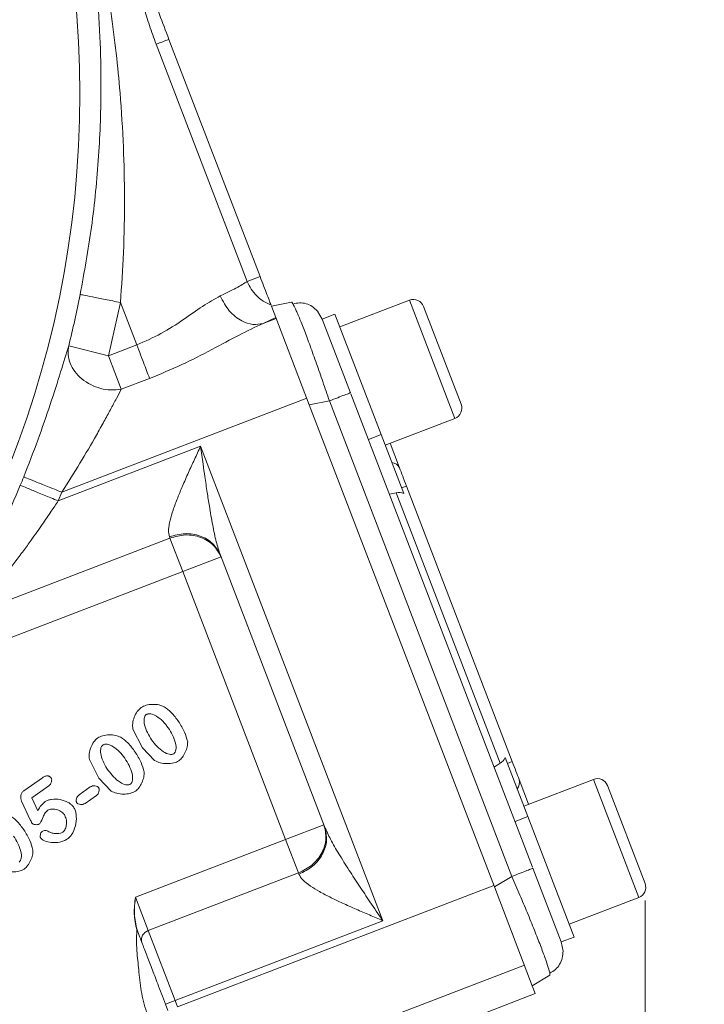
# Model space of a CAD drawing. Header units: inches. Extents: x 0.3 to 33.9, y 0.2 to 21.7.
# Tile 6 of 25: x 9.4 to 11.4, y 7.8 to 10.7. Entities that reach past the tile are written whole.
import ezdxf

# ---------------------------------------------------------------- set-up
doc = ezdxf.new("R2010")
doc.units = ezdxf.units.IN
doc.header["$MEASUREMENT"] = 0
doc.layers.add('SLD-0', color=7, linetype='Continuous', lineweight=15)
doc.styles.add('SLDTEXTSTYLE0', font='TXT', dxfattribs={"width": 0.75})
doc.dimstyles.new('SLDDIMSTYLE0', dxfattribs={"dimtxt": 0.25, "dimasz": 0.13, "dimexe": 0, "dimexo": 0.0625, "dimgap": 0.0625, "dimtad": 0, "dimtih": 1, "dimtoh": 1, "dimdec": 4, "dimrnd": 1e-09, "dimzin": 12, "dimdsep": 46, "dimtxsty": 'SLDTEXTSTYLE0', "dimsah": 1, "dimcen": 0.09, "dimadec": 0, "dimazin": 3, "dimtfac": 1, "dimtdec": 4, "dimtofl": 0, "dimtmove": 0, "dimatfit": 3, "dimfxl": 1, "dimfrac": 2, "dimtolj": 1, "dimtzin": 12, "dimarcsym": 0})
doc.dimstyles.new('SLDDIMSTYLE1', dxfattribs={"dimtxt": 0.25, "dimasz": 0.13, "dimexe": 0, "dimexo": 0.0625, "dimgap": 0.0625, "dimtad": 0, "dimtih": 1, "dimtoh": 1, "dimdec": 4, "dimrnd": 1e-09, "dimzin": 4, "dimdsep": 46, "dimtxsty": 'SLDTEXTSTYLE0', "dimsah": 1, "dimcen": 0.09, "dimadec": 0, "dimazin": 1, "dimtfac": 1, "dimtdec": 4, "dimtofl": 0, "dimtmove": 0, "dimatfit": 3, "dimfxl": 1, "dimfrac": 2, "dimtolj": 1, "dimtzin": 12, "dimarcsym": 0})

# ---------------------------------------------------------------- blocks, each defined once
blk = doc.blocks.new('*D10')
at = {"layer": 'SLD-0'}
for p, q in [((6.6938, 13.5153), (15.0894, 13.5153)), ((14.9644, 13.5153), (14.9644, 9.6539)), ((14.4853, 9.2798), (14.4345, 9.2798)), ((14.4345, 9.2798), (14.4345, 8.883)), ((15.4435, 9.2798), (15.4943, 9.2798)), ((15.4943, 9.2798), (15.4943, 8.883)), ((14.4345, 8.883), (14.4853, 8.883)), ((15.4943, 8.883), (15.4435, 8.883)), ((14.9644, 4.9707), (14.9644, 8.8322)), ((7.9438, 4.9707), (15.0894, 4.9707))]:
    blk.add_line(p, q, dxfattribs=at)
for points in [[(14.9644, 13.5153), (14.9444, 13.3853), (14.9844, 13.3853)], [(14.9644, 4.9707), (14.9844, 5.1007), (14.9444, 5.1007)]]:
    blk.add_solid(points, dxfattribs=at)
at = {"layer": 'SLD-0', "char_height": 0.25, "attachment_point": 1, "style": 'SLDTEXTSTYLE0'}
for s, insert in [('8.54', (14.5396, 9.6529, 0.0039)), ('217.0', (14.5488, 9.2052, 0.0039))]:
    blk.add_mtext(s, dxfattribs=dict(at, insert=insert))
blk = doc.blocks.new('*D11')
at = {"layer": 'SLD-0'}
for p, q in [((6.6938, 13.5153), (13.4358, 13.5153)), ((13.3108, 13.5153), (13.3108, 10.2739)), ((12.8317, 9.8998), (12.781, 9.8998)), ((12.781, 9.8998), (12.781, 9.503)), ((13.7899, 9.8998), (13.8407, 9.8998)), ((13.8407, 9.8998), (13.8407, 9.503)), ((12.781, 9.503), (12.8317, 9.503)), ((13.8407, 9.503), (13.7899, 9.503)), ((13.3108, 6.2107), (13.3108, 9.4522)), ((11.003, 6.2107), (13.4358, 6.2107))]:
    blk.add_line(p, q, dxfattribs=at)
for points in [[(13.3108, 13.5153), (13.2908, 13.3853), (13.3308, 13.3853)], [(13.3108, 6.2107), (13.3308, 6.3407), (13.2908, 6.3407)]]:
    blk.add_solid(points, dxfattribs=at)
at = {"layer": 'SLD-0', "char_height": 0.25, "attachment_point": 1, "style": 'SLDTEXTSTYLE0'}
for s, insert in [('7.30', (12.886, 10.2729, 0.0039)), ('185.5', (12.8952, 9.8252, 0.0039))]:
    blk.add_mtext(s, dxfattribs=dict(at, insert=insert))
blk = doc.blocks.new('*D13')
at = {"layer": 'SLD-0'}
for p, q in [((11.252, 8.0773), (11.252, 2.0898)), ((7.8938, 6.3962), (7.8938, 2.0898)), ((9.1861, 2.2516), (9.1354, 2.2516)), ((9.1354, 2.2516), (9.1354, 1.8547)), ((9.9596, 2.2516), (10.0104, 2.2516)), ((10.0104, 2.2516), (10.0104, 1.8547)), ((7.8938, 2.2148), (9.0465, 2.2148)), ((11.252, 2.2148), (10.0992, 2.2148)), ((9.1354, 1.8547), (9.1861, 1.8547)), ((10.0104, 1.8547), (9.9596, 1.8547))]:
    blk.add_line(p, q, dxfattribs=at)
for points in [[(7.8938, 2.2148), (8.0238, 2.1948), (8.0238, 2.2348)], [(11.252, 2.2148), (11.122, 2.2348), (11.122, 2.1948)]]:
    blk.add_solid(points, dxfattribs=at)
at = {"layer": 'SLD-0', "char_height": 0.25, "attachment_point": 1, "style": 'SLDTEXTSTYLE0'}
for s, insert in [('3.36', (9.1481, 2.6247, -0.972)), ('85.3', (9.2496, 2.177, -0.972))]:
    blk.add_mtext(s, dxfattribs=dict(at, insert=insert))

msp = doc.modelspace()

# ---------------------------------------------------------------- linework, layer by layer
at = {"color": 7, "linetype": 'Continuous', "lineweight": 15}
for p, q in [((9.86045, 10.59431), (10.12658, 9.901)), ((9.82297, 10.57993), (10.08911, 9.88662)), ((10.12658, 9.901), (10.08911, 9.88662)), ((9.68353, 9.66938), (9.71859, 9.82516)), ((9.71859, 9.82516), (9.76621, 9.70112)), ((10.15964, 9.81487), (10.21835, 9.82629)), ((10.15964, 9.81487), (10.27046, 9.52618)), ((10.56343, 9.83171), (10.35991, 9.75358)), ((10.29422, 9.79983), (10.30826, 9.77652)), ((10.34558, 9.79093), (10.30823, 9.77659)), ((10.34558, 9.79093), (10.48068, 9.43896)), ((10.71443, 9.52762), (10.60477, 9.8133)), ((10.17261, 9.78111), (10.13539, 9.76399)), ((10.17355, 9.77864), (10.13539, 9.76399)), ((10.30823, 9.77659), (10.39088, 9.56129)), ((9.68353, 9.66938), (9.56724, 9.69868)), ((9.76621, 9.70112), (9.68353, 9.66938)), ((9.68353, 9.66938), (9.7211, 9.5715)), ((9.80378, 9.60324), (9.7211, 9.5715)), ((10.39207, 9.55818), (10.92321, 8.17452)), ((10.26302, 9.54556), (9.54704, 9.27072)), ((10.32916, 9.53759), (10.27046, 9.52618)), ((10.27046, 9.52618), (10.81143, 8.11692)), ((10.32916, 9.53759), (10.86269, 8.14772)), ((10.49251, 9.40816), (10.69603, 9.48628)), ((10.48068, 9.43896), (10.44334, 9.42462)), ((10.48068, 9.43896), (10.54684, 9.26662)), ((10.50651, 9.41353), (10.53417, 9.34149)), ((9.53669, 9.24526), (9.9528, 9.40498)), ((9.9528, 9.40498), (10.48511, 8.01826)), ((9.53669, 9.24526), (9.54704, 9.27072)), ((10.5045, 9.26529), (10.52485, 9.26892)), ((10.52485, 9.26892), (10.82833, 8.47833)), ((10.54045, 9.28326), (10.55445, 9.28864)), ((10.55445, 9.28864), (10.86352, 8.48348)), ((9.29257, 8.91758), (9.86303, 9.13656)), ((9.86163, 9.14021), (9.86303, 9.13656)), ((9.9006, 9.03868), (9.86303, 9.13656)), ((10.01263, 9.08169), (9.9006, 9.03868)), ((10.01056, 9.08708), (10.31532, 8.29316)), ((9.33014, 8.81971), (9.9006, 9.03868)), ((9.9006, 9.03868), (10.20122, 8.25554)), ((9.78285, 8.52359), (9.75465, 8.57851)), ((9.81847, 8.48608), (9.78285, 8.52359)), ((10.84313, 8.49475), (10.90929, 8.32241)), ((9.65583, 8.43464), (9.62763, 8.48957)), ((10.81078, 8.46741), (10.82833, 8.47833)), ((10.86352, 8.48348), (10.84952, 8.47811)), ((9.43594, 8.39764), (9.491, 8.43619)), ((9.69145, 8.39714), (9.65583, 8.43464)), ((9.50877, 8.4121), (9.45926, 8.37744)), ((9.59753, 8.38608), (9.63049, 8.40916)), ((10.88381, 8.43063), (10.91147, 8.35859)), ((11.10098, 8.43134), (10.89746, 8.35321)), ((11.25199, 8.12725), (11.14233, 8.41293)), ((9.45926, 8.37744), (9.4771, 8.33937)), ((9.64807, 8.38405), (9.61511, 8.36097)), ((9.45578, 8.31148), (9.42959, 8.36764)), ((10.90929, 8.32241), (10.87194, 8.30808)), ((10.90929, 8.32241), (11.04439, 7.97044)), ((10.31325, 8.29855), (10.20122, 8.25554)), ((10.20122, 8.25554), (9.76244, 8.08711)), ((10.23879, 8.15766), (10.20122, 8.25554)), ((10.23879, 8.15766), (9.80001, 7.98923)), ((10.23879, 8.15766), (10.24019, 8.15402)), ((10.81143, 8.11692), (10.86269, 8.14772)), ((10.9244, 8.17141), (11.00705, 7.95611)), ((10.80972, 8.12137), (9.88548, 7.76658)), ((10.92224, 7.82823), (10.81143, 8.11692)), ((9.76244, 8.08711), (9.80001, 7.98923)), ((11.03006, 8.00779), (11.23358, 8.08591)), ((10.48511, 8.01826), (9.87828, 7.78532)), ((9.80001, 7.98923), (9.87828, 7.78532)), ((11.00703, 7.95617), (11.01219, 7.92945)), ((11.00705, 7.95611), (11.04439, 7.97044)), ((10.89919, 7.88829), (10.47855, 7.72682)), ((10.92224, 7.82823), (10.9735, 7.85903)), ((10.97346, 7.86528), (10.9735, 7.85903)), ((10.92224, 7.82823), (10.93118, 7.80497)), ((10.93118, 7.80497), (10.57205, 7.66711)), ((9.85028, 7.77457), (9.87828, 7.78532)), ((9.85028, 7.77457), (9.85747, 7.75583)), ((9.87828, 7.78532), (9.88548, 7.76658))]:
    msp.add_line(p, q, dxfattribs=at)
at = {"color": 8, "linetype": 'Continuous', "lineweight": 15}
for p, q in [((10.69603, 9.48628), (10.56343, 9.83171)), ((11.23358, 8.08591), (11.10098, 8.43134))]:
    msp.add_line(p, q, dxfattribs=at)
at = {"color": 7, "linetype": 'Continuous', "lineweight": 15}
msp.add_circle((6.64377, 10.43532), 2.95632, dxfattribs=at)
for centre, radius, start, end in [((6.64377, 10.43532), 3.01484, 345.8573, 348.77616), ((10.5749, 9.80183), 0.032, 21, 111), ((10.68456, 9.51616), 0.032, 291, 21), ((10.50925, 9.33008), 0.02741, 24.59171, 84.20844), ((6.64377, 10.43532), 3.00821, 337.63912, 338.14255), ((11.11245, 8.40146), 0.032, 21, 111), ((10.85766, 8.42243), 0.02741, 317.79156, 17.40829), ((11.22211, 8.11579), 0.032, 291, 21), ((9.80847, 7.96223), 0.0283, 107.40371, 196.88294)]:
    msp.add_arc(centre, radius, start, end, dxfattribs=at)
for centre, start_param, end_param in [((10.53421, 9.22416), 5.5849628, 6.1086524), ((10.80534, 8.51785), 3.3161256, 3.8398151)]:
    msp.add_ellipse(centre, major_axis=(-0.01643, 0.04279), ratio=0.9163312, start_param=start_param, end_param=end_param, dxfattribs=at)
for points, knots in [([(9.60096, 9.8485), (9.61273, 9.91402), (9.63699, 10.04899), (9.65671, 10.25289), (9.66323, 10.43856), (9.65961, 10.60562), (9.64932, 10.75146), (9.63225, 10.8995), (9.61523, 10.99544), (9.60633, 11.04558)], [0, 0, 0, 0, 0.1604667, 0.3305967, 0.4990379, 0.6198561, 0.7490678, 0.8688527, 1, 1, 1, 1]), ([(9.62082, 11.0392), (9.63029, 10.99788), (9.64864, 10.91774), (9.67148, 10.79681), (9.6908, 10.6764), (9.7062, 10.55656), (9.71917, 10.42401), (9.72797, 10.28325), (9.73135, 10.12749), (9.7289, 9.976), (9.72191, 9.8738), (9.71859, 9.82516)], [0, 0, 0, 0, 0.1059517, 0.2054244, 0.3063105, 0.4084395, 0.503873, 0.6338606, 0.753374, 0.8826345, 1, 1, 1, 1]), ([(9.7623, 10.77102), (9.76596, 10.75922), (9.77353, 10.73489), (9.78674, 10.68743), (9.80278, 10.63488), (9.81619, 10.5984), (9.82297, 10.57993)], [0, 0, 0, 0, 0.2314252, 0.4773771, 0.7354573, 1, 1, 1, 1]), ([(9.81134, 10.72224), (9.8143, 10.71452), (9.82026, 10.69899), (9.83682, 10.65586), (9.85087, 10.61925), (9.86045, 10.59431)], [0, 0, 0, 0, 0.2400646, 0.4826082, 1, 1, 1, 1]), ([(10.12658, 9.901), (10.13011, 9.89182), (10.13735, 9.87296), (10.14713, 9.84748), (10.1549, 9.82722), (10.15745, 9.8206), (10.15869, 9.81737)], [0, 0, 0, 0, 0.2432216, 0.5, 0.7567784, 1, 1, 1, 1]), ([(10.08911, 9.88662), (10.07995, 9.88074), (10.06292, 9.8698), (10.02685, 9.85235), (10.01017, 9.84428)], [0, 0, 0, 0, 0.5377652, 1, 1, 1, 1]), ([(10.15869, 9.81737), (10.15094, 9.82093), (10.13571, 9.82792), (10.11619, 9.84423), (10.09986, 9.86364), (10.09269, 9.87896), (10.08911, 9.88662)], [0, 0, 0, 0, 0.2543825, 0.499996, 0.7501601, 1, 1, 1, 1]), ([(10.01017, 9.84428), (9.9934, 9.83485), (9.95979, 9.81595), (9.90238, 9.77449), (9.83872, 9.73296), (9.79032, 9.71171), (9.76621, 9.70112)], [0, 0, 0, 0, 0.2499594, 0.5010574, 0.7514171, 1, 1, 1, 1]), ([(10.01017, 9.84428), (10.01824, 9.82896), (10.03436, 9.7983), (10.07036, 9.77042), (10.1056, 9.75838), (10.12546, 9.76212), (10.13539, 9.76399)], [0, 0, 0, 0, 0.2796397, 0.5592818, 0.7796404, 1, 1, 1, 1]), ([(10.21835, 9.82629), (10.21926, 9.82627), (10.22025, 9.82626), (10.22305, 9.82067), (10.22324, 9.82027)], [0, 0, 0, 0, 0.9293313, 1, 1, 1, 1]), ([(10.29433, 9.79984), (10.28942, 9.80472), (10.27953, 9.81452), (10.26134, 9.82244), (10.2421, 9.8253), (10.22946, 9.82219), (10.22313, 9.82063)], [0, 0, 0, 0, 0.2467404, 0.4963026, 0.7478176, 1, 1, 1, 1]), ([(10.13539, 9.76399), (10.11238, 9.75308), (10.06494, 9.73059), (9.98551, 9.68691), (9.89845, 9.64217), (9.83561, 9.61633), (9.80378, 9.60324)], [0, 0, 0, 0, 0.232024, 0.4782791, 0.7357686, 1, 1, 1, 1]), ([(9.56724, 9.69868), (9.55994, 9.67464), (9.54544, 9.62682), (9.51416, 9.52844), (9.47784, 9.4233), (9.44976, 9.35134), (9.43573, 9.31537)], [0, 0, 0, 0, 0.2526243, 0.5023885, 0.7513072, 1, 1, 1, 1]), ([(9.7211, 9.5715), (9.71093, 9.57032), (9.69101, 9.56802), (9.65999, 9.57313), (9.63088, 9.5841), (9.60506, 9.60099), (9.58446, 9.62247), (9.57068, 9.64704), (9.5639, 9.67325), (9.56613, 9.69021), (9.56724, 9.69868)], [0, 0, 0, 0, 0.1276179, 0.2500215, 0.3747448, 0.5000092, 0.6250099, 0.7499989, 0.8750016, 1, 1, 1, 1]), ([(9.7211, 9.5715), (9.71647, 9.56281), (9.70686, 9.54474), (9.68958, 9.51235), (9.66993, 9.47626), (9.64097, 9.42441), (9.60041, 9.35473), (9.56498, 9.29897), (9.54704, 9.27072)], [0, 0, 0, 0, 0.1128709, 0.2345081, 0.3527033, 0.4808965, 0.737077, 1, 1, 1, 1]), ([(9.86163, 9.14021), (9.86031, 9.14645), (9.85826, 9.15613), (9.86044, 9.17349), (9.86438, 9.19257), (9.87262, 9.21959), (9.88515, 9.25314), (9.90051, 9.28998), (9.91704, 9.32742), (9.93491, 9.36646), (9.94683, 9.39212), (9.9528, 9.40498)], [0, 0, 0, 0, 0.1071364, 0.1663172, 0.2301449, 0.3446963, 0.4772643, 0.5966094, 0.7359943, 0.8677047, 1, 1, 1, 1]), ([(9.9528, 9.40498), (9.9552, 9.38761), (9.95931, 9.35799), (9.96574, 9.31284), (9.97176, 9.27185), (9.9792, 9.22429), (9.98769, 9.176), (9.9975, 9.1273), (10.00643, 9.09979), (10.01056, 9.08708)], [0, 0, 0, 0, 0.1585145, 0.2703719, 0.4129563, 0.5348842, 0.709912, 0.8659978, 1, 1, 1, 1]), ([(9.42578, 9.29088), (9.4094, 9.2522), (9.37658, 9.17468), (9.32394, 9.06439), (9.28065, 8.9801), (9.24821, 8.91969), (9.23432, 8.89425), (9.22737, 8.88151)], [0, 0, 0, 0, 0.2481025, 0.4971169, 0.7471168, 0.8734034, 1, 1, 1, 1]), ([(9.53669, 9.24526), (9.52997, 9.23515), (9.51453, 9.21197), (9.48822, 9.17364), (9.461, 9.13517), (9.43427, 9.09854), (9.41046, 9.06665), (9.38729, 9.03626), (9.3664, 9.00943), (9.34285, 8.97966), (9.31768, 8.94833), (9.30046, 8.92725), (9.29257, 8.91758)], [0, 0, 0, 0, 0.0833868, 0.1913259, 0.3202676, 0.4103516, 0.5094048, 0.602859, 0.6863926, 0.7600468, 0.8899997, 1, 1, 1, 1]), ([(9.75465, 8.57851), (9.75421, 8.58402), (9.75326, 8.59577), (9.75864, 8.61313), (9.76634, 8.62959), (9.77495, 8.63765), (9.77897, 8.64143)], [0, 0, 0, 0, 0.2339958, 0.4999392, 0.765931, 1, 1, 1, 1]), ([(9.77897, 8.64143), (9.78369, 8.6438), (9.79413, 8.64905), (9.81229, 8.65087), (9.83058, 8.64997), (9.84146, 8.64539), (9.8464, 8.6433)], [0, 0, 0, 0, 0.2247097, 0.4973521, 0.7713236, 1, 1, 1, 1]), ([(9.8464, 8.6433), (9.85352, 8.63806), (9.86986, 8.62604), (9.88174, 8.60954), (9.88844, 8.60022)], [0, 0, 0, 0, 0.4354221, 1, 1, 1, 1]), ([(9.79413, 8.62055), (9.79334, 8.61991), (9.79172, 8.61859), (9.78919, 8.61481), (9.78658, 8.60546), (9.78954, 8.58023), (9.80101, 8.56079), (9.80936, 8.54664)], [0, 0, 0, 0, 0.03813, 0.0775943, 0.167568, 0.3940771, 1, 1, 1, 1]), ([(9.85839, 8.58224), (9.85334, 8.58872), (9.84345, 8.60139), (9.82617, 8.61557), (9.81094, 8.62288), (9.80113, 8.62327), (9.79677, 8.62214), (9.795, 8.62108), (9.79413, 8.62055)], [0, 0, 0, 0, 0.30711407, 0.60065752, 0.8331269, 0.92287396, 0.96222446, 1, 1, 1, 1]), ([(9.87444, 8.50638), (9.87521, 8.50702), (9.87682, 8.50834), (9.8793, 8.51217), (9.8821, 8.52183), (9.87902, 8.54788), (9.86704, 8.56783), (9.85839, 8.58224)], [0, 0, 0, 0, 0.0363914, 0.0750865, 0.1637723, 0.39634, 1, 1, 1, 1]), ([(9.88844, 8.60022), (9.89475, 8.59027), (9.90639, 8.57191), (9.91231, 8.55102), (9.91502, 8.54145)], [0, 0, 0, 0, 0.5420009, 1, 1, 1, 1]), ([(9.62763, 8.48957), (9.62718, 8.49507), (9.62624, 8.50683), (9.63162, 8.52418), (9.63932, 8.54064), (9.64792, 8.54871), (9.65195, 8.55249)], [0, 0, 0, 0, 0.2339958, 0.4999392, 0.765931, 1, 1, 1, 1]), ([(9.65195, 8.55249), (9.65667, 8.55486), (9.66711, 8.56011), (9.68527, 8.56193), (9.70356, 8.56103), (9.71443, 8.55644), (9.71938, 8.55436)], [0, 0, 0, 0, 0.2247097, 0.4973521, 0.7713236, 1, 1, 1, 1]), ([(9.71938, 8.55436), (9.7265, 8.54912), (9.74284, 8.53709), (9.75472, 8.52059), (9.76142, 8.51128)], [0, 0, 0, 0, 0.43542214, 1, 1, 1, 1]), ([(9.66711, 8.53161), (9.66631, 8.53097), (9.66469, 8.52965), (9.66217, 8.52586), (9.65955, 8.51651), (9.66252, 8.49128), (9.67399, 8.47185), (9.68233, 8.4577)], [0, 0, 0, 0, 0.03813, 0.0775943, 0.167568, 0.3940771, 1, 1, 1, 1]), ([(9.73137, 8.49329), (9.72632, 8.49978), (9.71643, 8.51245), (9.69915, 8.52663), (9.68392, 8.53394), (9.67411, 8.53433), (9.66975, 8.5332), (9.66798, 8.53213), (9.66711, 8.53161)], [0, 0, 0, 0, 0.3071141, 0.6006575, 0.8331269, 0.922874, 0.9622245, 1, 1, 1, 1]), ([(9.80936, 8.54664), (9.81989, 8.53378), (9.83447, 8.51598), (9.85767, 8.50447), (9.86754, 8.50385), (9.87187, 8.50487), (9.8736, 8.50589), (9.87444, 8.50638)], [0, 0, 0, 0, 0.6054798, 0.8382477, 0.9262164, 0.9643766, 1, 1, 1, 1]), ([(9.91502, 8.54145), (9.91479, 8.5365), (9.9143, 8.52581), (9.90826, 8.51048), (9.90071, 8.49594), (9.89301, 8.48873), (9.88948, 8.48542)], [0, 0, 0, 0, 0.233107, 0.503654, 0.7723113, 1, 1, 1, 1]), ([(9.74742, 8.41744), (9.74819, 8.41808), (9.7498, 8.41939), (9.75228, 8.42322), (9.75508, 8.43289), (9.752, 8.45894), (9.74002, 8.47889), (9.73137, 8.49329)], [0, 0, 0, 0, 0.0363914, 0.0750865, 0.1637723, 0.39634, 1, 1, 1, 1]), ([(9.76142, 8.51128), (9.76773, 8.50133), (9.77936, 8.48297), (9.78528, 8.46208), (9.788, 8.45251)], [0, 0, 0, 0, 0.5420009, 1, 1, 1, 1]), ([(9.88948, 8.48542), (9.88445, 8.48304), (9.87344, 8.47782), (9.85442, 8.47692), (9.83519, 8.47827), (9.82378, 8.4836), (9.81847, 8.48608)], [0, 0, 0, 0, 0.2242788, 0.4915793, 0.7632888, 1, 1, 1, 1]), ([(9.491, 8.43619), (9.49348, 8.43777), (9.49698, 8.44001), (9.50201, 8.44148), (9.50533, 8.44177), (9.50844, 8.44127), (9.5113, 8.43997), (9.5139, 8.43791), (9.51528, 8.43611), (9.51601, 8.43517)], [0, 0, 0, 0, 0.3070733, 0.4340418, 0.5481927, 0.6551605, 0.7617249, 0.8747386, 1, 1, 1, 1]), ([(9.51601, 8.43517), (9.51642, 8.43441), (9.5173, 8.43282), (9.51781, 8.42882), (9.51695, 8.42336), (9.51408, 8.41691), (9.51054, 8.41371), (9.50877, 8.4121)], [0, 0, 0, 0, 0.09820873, 0.207926, 0.45584785, 0.72735758, 1, 1, 1, 1]), ([(9.68233, 8.4577), (9.69287, 8.44484), (9.70744, 8.42704), (9.73065, 8.41553), (9.74052, 8.41491), (9.74485, 8.41592), (9.74658, 8.41694), (9.74742, 8.41744)], [0, 0, 0, 0, 0.6054798, 0.8382477, 0.9262164, 0.9643766, 1, 1, 1, 1]), ([(9.788, 8.45251), (9.78777, 8.44756), (9.78727, 8.43687), (9.78124, 8.42153), (9.77369, 8.407), (9.76599, 8.39978), (9.76245, 8.39648)], [0, 0, 0, 0, 0.233107, 0.503654, 0.7723113, 1, 1, 1, 1]), ([(9.63049, 8.40916), (9.6326, 8.41026), (9.63681, 8.41245), (9.64387, 8.41268), (9.64927, 8.4114), (9.65283, 8.4094), (9.65404, 8.408), (9.65462, 8.40734)], [0, 0, 0, 0, 0.2699028, 0.5390005, 0.7880438, 0.9005566, 1, 1, 1, 1]), ([(9.65462, 8.40734), (9.65505, 8.40657), (9.65596, 8.40495), (9.65662, 8.40093), (9.65601, 8.39544), (9.65336, 8.38888), (9.64984, 8.38566), (9.64807, 8.38405)], [0, 0, 0, 0, 0.1004845, 0.2115463, 0.4594701, 0.7280569, 1, 1, 1, 1]), ([(9.42959, 8.36764), (9.42863, 8.37029), (9.42671, 8.37559), (9.42716, 8.3841), (9.42957, 8.39068), (9.4328, 8.39511), (9.4349, 8.3968), (9.43594, 8.39764)], [0, 0, 0, 0, 0.2538083, 0.5074221, 0.7553771, 0.8794245, 1, 1, 1, 1]), ([(9.59098, 8.36279), (9.59055, 8.36355), (9.58965, 8.36518), (9.589, 8.36921), (9.58964, 8.37471), (9.59228, 8.38126), (9.59577, 8.38447), (9.59753, 8.38608)], [0, 0, 0, 0, 0.1005273, 0.2120188, 0.4610423, 0.7301187, 1, 1, 1, 1]), ([(9.76245, 8.39648), (9.75743, 8.3941), (9.74642, 8.38888), (9.7274, 8.38798), (9.70816, 8.38933), (9.69676, 8.39466), (9.69145, 8.39714)], [0, 0, 0, 0, 0.2242788, 0.4915793, 0.7632888, 1, 1, 1, 1]), ([(9.4771, 8.33937), (9.48012, 8.34493), (9.48572, 8.35529), (9.49467, 8.36292), (9.49881, 8.36644)], [0, 0, 0, 0, 0.53733626, 1, 1, 1, 1]), ([(9.49881, 8.36644), (9.50143, 8.36787), (9.50725, 8.37103), (9.52195, 8.37409), (9.54251, 8.37359), (9.56195, 8.36653), (9.57487, 8.35823), (9.5794, 8.35305), (9.58145, 8.35071)], [0, 0, 0, 0, 0.0986859, 0.2195987, 0.4940091, 0.7720986, 0.8969759, 1, 1, 1, 1]), ([(9.58145, 8.35071), (9.58312, 8.3477), (9.58676, 8.34114), (9.59021, 8.32462), (9.58956, 8.30165), (9.58214, 8.27965), (9.5728, 8.26475), (9.56671, 8.25951), (9.56388, 8.25707)], [0, 0, 0, 0, 0.1003717, 0.2192188, 0.4896527, 0.7654096, 0.890751, 1, 1, 1, 1]), ([(9.61511, 8.36097), (9.61303, 8.3599), (9.60884, 8.35775), (9.60182, 8.35752), (9.59638, 8.35875), (9.59279, 8.36073), (9.59156, 8.36213), (9.59098, 8.36279)], [0, 0, 0, 0, 0.2657637, 0.5358382, 0.7870946, 0.9004587, 1, 1, 1, 1]), ([(9.39422, 8.32668), (9.40133, 8.32144), (9.41767, 8.30941), (9.42955, 8.29291), (9.43626, 8.2836)], [0, 0, 0, 0, 0.4354221, 1, 1, 1, 1]), ([(9.5063, 8.3411), (9.50357, 8.33859), (9.4976, 8.33309), (9.49097, 8.31965), (9.48718, 8.30761), (9.48196, 8.30156), (9.48118, 8.30065)], [0, 0, 0, 0, 0.2298739, 0.5024371, 0.9251508, 1, 1, 1, 1]), ([(9.55452, 8.32826), (9.55313, 8.32994), (9.55019, 8.33349), (9.54231, 8.33913), (9.53105, 8.34393), (9.51927, 8.34506), (9.51098, 8.34366), (9.50777, 8.3419), (9.5063, 8.3411)], [0, 0, 0, 0, 0.1219019, 0.256345, 0.536882, 0.7964339, 0.9071003, 1, 1, 1, 1]), ([(9.55041, 8.27733), (9.55174, 8.27853), (9.55465, 8.28114), (9.55878, 8.289), (9.56135, 8.30089), (9.56071, 8.31563), (9.55648, 8.32425), (9.55452, 8.32826)], [0, 0, 0, 0, 0.0974813, 0.2124238, 0.4783319, 0.7578667, 1, 1, 1, 1]), ([(9.45968, 8.3036), (9.45963, 8.30369), (9.45948, 8.30393), (9.45908, 8.30471), (9.45781, 8.30723), (9.45667, 8.30962), (9.45578, 8.31148)], [0, 0, 0, 0, 0.03639053, 0.09805005, 0.29733436, 1, 1, 1, 1]), ([(9.48118, 8.30065), (9.48046, 8.30026), (9.47888, 8.29939), (9.47499, 8.29868), (9.46977, 8.29878), (9.46475, 8.30006), (9.46134, 8.30179), (9.4602, 8.30304), (9.45968, 8.3036)], [0, 0, 0, 0, 0.106669, 0.2323512, 0.5093228, 0.7811312, 0.9016192, 1, 1, 1, 1]), ([(10.31532, 8.29316), (10.32076, 8.28095), (10.33253, 8.25453), (10.35782, 8.21178), (10.38641, 8.16607), (10.41704, 8.11938), (10.44983, 8.07036), (10.47265, 8.03667), (10.48511, 8.01826)], [0, 0, 0, 0, 0.1339895, 0.2900457, 0.4651218, 0.632251, 0.7990286, 1, 1, 1, 1]), ([(9.42225, 8.18976), (9.42303, 8.19039), (9.42463, 8.19171), (9.42712, 8.19554), (9.42992, 8.2052), (9.42684, 8.23126), (9.41485, 8.25121), (9.40621, 8.26561)], [0, 0, 0, 0, 0.0363914, 0.0750865, 0.1637723, 0.39634, 1, 1, 1, 1]), ([(9.43626, 8.2836), (9.44257, 8.27364), (9.4542, 8.25528), (9.46012, 8.2344), (9.46283, 8.22483)], [0, 0, 0, 0, 0.54200093, 1, 1, 1, 1]), ([(9.4854, 8.25916), (9.48508, 8.25977), (9.48436, 8.26113), (9.48388, 8.2646), (9.48416, 8.26938), (9.48557, 8.27407), (9.48743, 8.27734), (9.48872, 8.27848), (9.48932, 8.279)], [0, 0, 0, 0, 0.0954974, 0.2124341, 0.4825701, 0.7602319, 0.8897275, 1, 1, 1, 1]), ([(9.48932, 8.279), (9.49081, 8.27988), (9.49371, 8.28158), (9.49893, 8.2821), (9.50433, 8.28092), (9.50767, 8.27901), (9.50946, 8.27799)], [0, 0, 0, 0, 0.2383732, 0.4659579, 0.7131076, 1, 1, 1, 1]), ([(9.50946, 8.27799), (9.51265, 8.2766), (9.51941, 8.27366), (9.53212, 8.27261), (9.54322, 8.27327), (9.54917, 8.27663), (9.55041, 8.27733)], [0, 0, 0, 0, 0.2443752, 0.5179781, 0.8997027, 1, 1, 1, 1]), ([(9.56388, 8.25707), (9.56046, 8.25508), (9.55343, 8.25097), (9.53743, 8.24673), (9.51773, 8.24579), (9.50016, 8.24986), (9.48974, 8.25479), (9.48665, 8.2579), (9.4854, 8.25916)], [0, 0, 0, 0, 0.141897, 0.2922967, 0.5911025, 0.8430232, 0.936111, 1, 1, 1, 1]), ([(9.46283, 8.22483), (9.4626, 8.21988), (9.46211, 8.20918), (9.45608, 8.19385), (9.44853, 8.17932), (9.44082, 8.1721), (9.43729, 8.16879)], [0, 0, 0, 0, 0.233107, 0.503654, 0.7723113, 1, 1, 1, 1]), ([(9.43729, 8.16879), (9.43227, 8.16641), (9.42126, 8.1612), (9.40224, 8.1603), (9.383, 8.16165), (9.37159, 8.16698), (9.36628, 8.16946)], [0, 0, 0, 0, 0.22427881, 0.49157933, 0.7632888, 1, 1, 1, 1]), ([(10.48511, 8.01826), (10.47207, 8.02382), (10.44604, 8.03491), (10.40664, 8.05197), (10.3693, 8.06874), (10.33325, 8.08583), (10.30141, 8.10238), (10.27291, 8.11971), (10.25041, 8.13667), (10.24344, 8.14851), (10.24019, 8.15402)], [0, 0, 0, 0, 0.1323237, 0.264064, 0.4034816, 0.5228651, 0.6554606, 0.7700437, 0.8928426, 1, 1, 1, 1]), ([(9.76244, 8.08711), (9.76037, 8.07092), (9.75623, 8.03859), (9.76289, 8.00667), (9.76622, 7.99073)], [0, 0, 0, 0, 0.5005204, 1, 1, 1, 1]), ([(9.76244, 8.08711), (9.76064, 8.07092), (9.75706, 8.03865), (9.7638, 8.0069), (9.76716, 7.99109)], [0, 0, 0, 0, 0.5019598, 1, 1, 1, 1]), ([(9.76622, 7.99073), (9.76595, 7.97911), (9.76542, 7.95644), (9.76673, 7.92438), (9.77008, 7.89502), (9.7734, 7.85575), (9.7795, 7.80468), (9.79566, 7.74272), (9.82518, 7.6859), (9.85629, 7.64167), (9.88323, 7.60666), (9.89953, 7.58257), (9.91449, 7.56436), (9.92998, 7.55453), (9.93642, 7.54413), (9.93962, 7.53896)], [0, 0, 0, 0, 0.0696248, 0.135872, 0.1920294, 0.2466448, 0.3720298, 0.4999181, 0.6277969, 0.7531801, 0.8237003, 0.8923513, 0.9276181, 0.9640204, 1, 1, 1, 1]), ([(9.76622, 7.99073), (9.76634, 7.99077), (9.76652, 7.99084), (9.76674, 7.99092), (9.76694, 7.991), (9.76711, 7.99107), (9.76715, 7.99108), (9.76716, 7.99109)], [0, 0, 0, 0, 0.24276227, 0.37143834, 0.50085524, 0.75847851, 1, 1, 1, 1]), ([(9.78139, 7.95401), (9.78571, 7.94277), (9.79353, 7.92239), (9.80998, 7.87954), (9.82856, 7.83115), (9.84254, 7.79471), (9.85028, 7.77457)], [0, 0, 0, 0, 0.2756564, 0.5000015, 0.7235564, 1, 1, 1, 1]), ([(10.97353, 7.86513), (10.97923, 7.86838), (10.99062, 7.87487), (11.00296, 7.89029), (11.01112, 7.90867), (11.01189, 7.9226), (11.01228, 7.92953)], [0, 0, 0, 0, 0.2526516, 0.503903, 0.7531329, 1, 1, 1, 1])]:
    msp.add_open_spline(points, degree=3, knots=knots, dxfattribs=at)
for points in [[(9.86045, 10.59431), (9.85186, 10.59102), (9.8347, 10.58443), (9.82688, 10.58143), (9.82297, 10.57993)], [(9.60096, 9.8485), (9.60317, 9.84807), (9.6076, 9.84719), (9.635, 9.84175), (9.67335, 9.83414), (9.70351, 9.82815), (9.71859, 9.82516)], [(9.80378, 9.60324), (9.80167, 9.60873), (9.79745, 9.61972), (9.78822, 9.64376), (9.77764, 9.67133), (9.77002, 9.69119), (9.76621, 9.70112)], [(10.39088, 9.56129), (10.38999, 9.56094), (10.3882, 9.56026), (10.37442, 9.55497), (10.35438, 9.54727), (10.33757, 9.54082), (10.32916, 9.53759)], [(10.55445, 9.28864), (10.55066, 9.29853), (10.54306, 9.31833), (10.53713, 9.33377), (10.53417, 9.34149)], [(9.43573, 9.31537), (9.43783, 9.31453), (9.44202, 9.31285), (9.46794, 9.30245), (9.50423, 9.28789), (9.53277, 9.27644), (9.54704, 9.27072)], [(9.53669, 9.24526), (9.52247, 9.25111), (9.49404, 9.2628), (9.45788, 9.27768), (9.43205, 9.2883), (9.42787, 9.29002), (9.42578, 9.29088)], [(9.86163, 9.14021), (9.87686, 9.1444), (9.90733, 9.15278), (9.9529, 9.14476), (9.991, 9.12293), (10.00404, 9.09903), (10.01056, 9.08708)], [(9.86303, 9.13656), (9.87827, 9.14073), (9.90876, 9.14905), (9.95448, 9.14064), (9.99281, 9.11823), (10.00602, 9.09387), (10.01263, 9.08169)], [(10.88381, 8.43063), (10.88085, 8.43835), (10.87492, 8.45379), (10.86732, 8.47359), (10.86352, 8.48348)], [(10.31325, 8.29855), (10.31649, 8.28508), (10.32297, 8.25813), (10.30948, 8.21583), (10.28114, 8.17898), (10.25291, 8.16477), (10.23879, 8.15766)], [(10.31532, 8.29316), (10.31847, 8.27991), (10.32477, 8.25343), (10.31106, 8.21171), (10.28257, 8.17526), (10.25432, 8.1611), (10.24019, 8.15402)], [(10.86269, 8.14772), (10.87109, 8.15095), (10.8879, 8.1574), (10.90794, 8.16509), (10.92172, 8.17039), (10.92351, 8.17107), (10.9244, 8.17141)], [(9.76716, 7.99109), (9.76995, 7.98381), (9.77554, 7.96925), (9.77944, 7.95909), (9.78139, 7.95401)]]:
    msp.add_open_spline(points, degree=3, dxfattribs=at)
at = {"color": 8, "linetype": 'Continuous', "lineweight": 15}
for points, knots in [([(10.22324, 9.82027), (10.2253, 9.81643), (10.2286, 9.81026), (10.23526, 9.79516), (10.24346, 9.77559), (10.25564, 9.74473), (10.27278, 9.69904), (10.29119, 9.64792), (10.31031, 9.59335), (10.32279, 9.55645), (10.32916, 9.53759)], [0, 0, 0, 0, 0.1250238, 0.2006009, 0.2755977, 0.4237583, 0.5719225, 0.7222966, 0.8581113, 1, 1, 1, 1]), ([(10.86269, 8.14772), (10.87056, 8.12945), (10.88598, 8.09367), (10.90439, 8.04963), (10.91827, 8.01585), (10.93181, 7.98237), (10.94663, 7.94463), (10.96068, 7.90703), (10.96935, 7.88113), (10.97347, 7.86746), (10.97346, 7.86536), (10.97346, 7.86528)], [0, 0, 0, 0, 0.1396431, 0.2733045, 0.3476844, 0.4214932, 0.5673068, 0.7131241, 0.8611161, 0.9947795, 1, 1, 1, 1])]:
    msp.add_open_spline(points, degree=3, knots=knots, dxfattribs=at)

# ---------------------------------------------------------------- dimensions: what is measured, and where the dimension line sits
at = {"layer": 'SLD-0'}
for base, p1, p2, dimstyle, picture, middle in [((14.96438, 13.51532), (7.89377, 4.97072), (6.64377, 13.51532), 'SLDDIMSTYLE0', '*D10', (14.96438, 9.24302)), ((13.31083, 6.21072), (6.64377, 13.51532), (10.95298, 6.21072), 'SLDDIMSTYLE1', '*D11', (13.31083, 9.86302))]:
    dim = msp.add_linear_dim(base=base, p1=p1, p2=p2, angle=90, dimstyle=dimstyle, dxfattribs=at)
    dim.commit()
    dim.dimension.update_dxf_attribs({"geometry": picture, "text_midpoint": middle, "dimtype": 160})
dim = msp.add_linear_dim(base=(11.25199, 2.21482), p1=(7.89377, 6.44622), p2=(11.25199, 8.12725), dimstyle='SLDDIMSTYLE0', dxfattribs=at)
dim.commit()
dim.dimension.update_dxf_attribs({"geometry": '*D13', "text_midpoint": (9.57288, 2.21482), "dimtype": 160})

doc.saveas('drawing.dxf')
